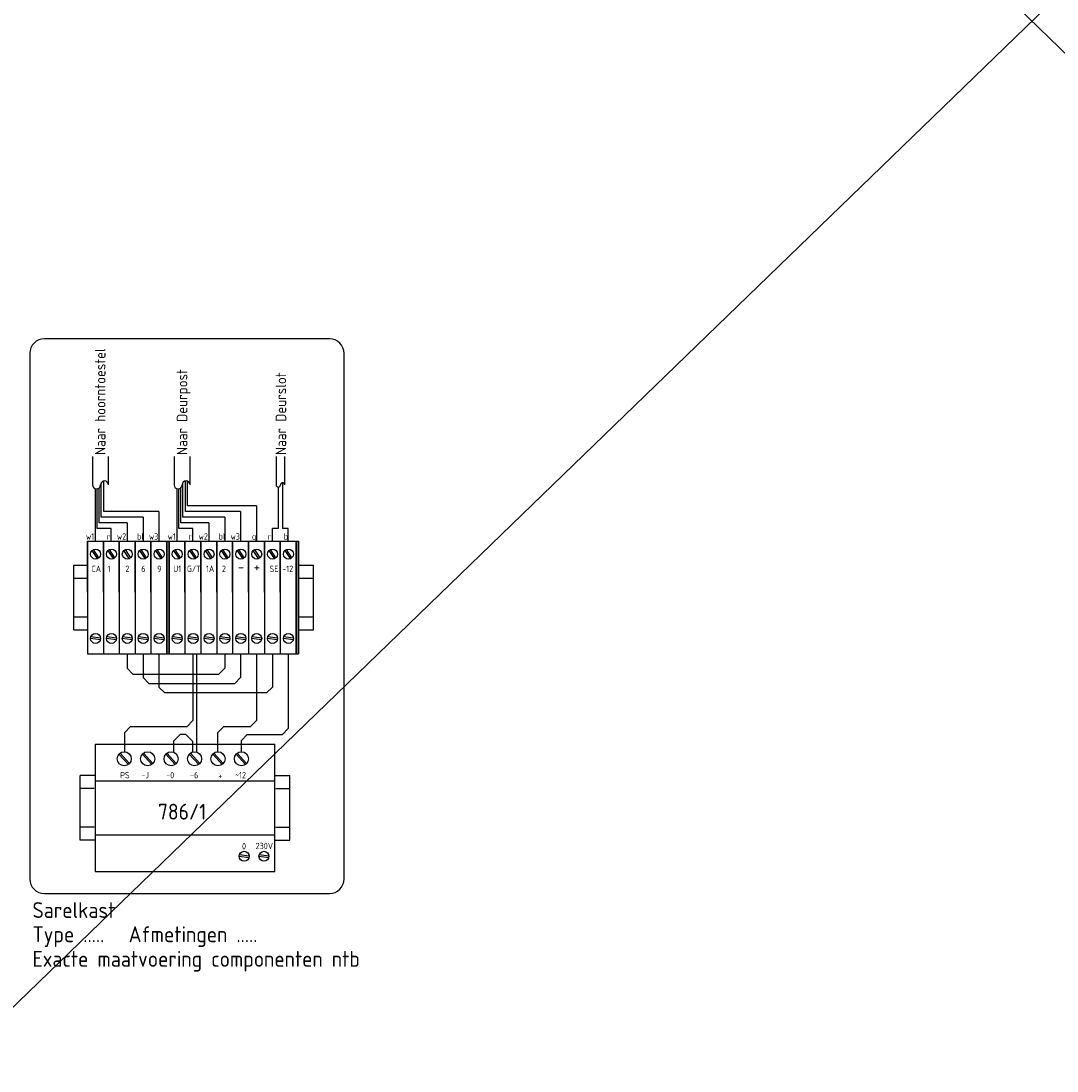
# Model space of a CAD drawing. Header units: millimetres. Extents: x -131870 to 63446, y -19823 to 125301.
# Tile 4 of 14: x -52465 to -34792, y 71573 to 89482. Entities that reach past the tile are written whole.
import ezdxf

# ---------------------------------------------------------------- set-up
doc = ezdxf.new("R2010")
doc.units = ezdxf.units.MM
doc.header["$LTSCALE"] = 0.5
doc.layers.add('tekst-018', color=1, linetype='Continuous')
doc.styles.get("Standard").update_dxf_attribs({"font": 'iso.shx'})

msp = doc.modelspace()

# ---------------------------------------------------------------- hatches: boundary and pattern name
at = {"linetype": 'Continuous'}
for points in [[(-49976, 78689), (-49938, 78689), (-49938, 80611), (-49976, 80611)], [(-49976, 78689), (-49938, 78689), (-49938, 80611), (-49976, 80611)], [(-47770, 78689), (-47731, 78689), (-47731, 80611), (-47770, 80611)]]:
    msp.add_hatch(color=3, dxfattribs=at).paths.add_polyline_path(points)

# ---------------------------------------------------------------- linework, layer by layer
for p, q in [((-72236, 53664), (1802, 125301)), ((-72236, 125301), (1802, 53664)), ((-51196, 81315), (-51196, 81505)), ((-51163, 80828), (-51163, 81503)), ((-51131, 80925), (-51131, 81519)), ((-51098, 81021), (-51098, 81605)), ((-51052, 81117), (-51052, 81636)), ((-49802, 81315), (-49802, 81504)), ((-49770, 80828), (-49770, 81503)), ((-49737, 80925), (-49737, 81520)), ((-49705, 81021), (-49705, 81607)), ((-49658, 81117), (-49658, 81637)), ((-49626, 81214), (-49626, 81634)), ((-48076, 81533), (-48076, 80828)), ((-48002, 81606), (-48002, 80828)), ((-51196, 80611), (-51196, 81315)), ((-49802, 80611), (-49802, 81315)), ((-48447, 81214), (-49626, 81214)), ((-48447, 81214), (-48447, 80611)), ((-50383, 81021), (-51098, 81021)), ((-50112, 81117), (-51052, 81117)), ((-50383, 81021), (-50383, 80611)), ((-50112, 81117), (-50112, 80611)), ((-48989, 81021), (-49705, 81021)), ((-48718, 81117), (-49658, 81117)), ((-48989, 81021), (-48989, 80611)), ((-48718, 81117), (-48718, 80611)), ((-50925, 80828), (-51163, 80828)), ((-50654, 80925), (-51131, 80925)), ((-50925, 80611), (-50925, 80828)), ((-50654, 80925), (-50654, 80611)), ((-49531, 80828), (-49770, 80828)), ((-49260, 80925), (-49737, 80925)), ((-49531, 80611), (-49531, 80828)), ((-49260, 80925), (-49260, 80611)), ((-48176, 80611), (-48176, 80828)), ((-48076, 80828), (-48176, 80828)), ((-47905, 80828), (-48002, 80828)), ((-47905, 80611), (-47905, 80828)), ((-49531, 78689), (-49531, 77549)), ((-48447, 78689), (-48447, 77549)), ((-47905, 78689), (-47905, 77412)), ((-49631, 77449), (-49531, 77549)), ((-48547, 77449), (-48447, 77549)), ((-50695, 77349), (-50595, 77449)), ((-50595, 77449), (-49631, 77449)), ((-49104, 77349), (-49004, 77449)), ((-49004, 77449), (-48547, 77449)), ((-48005, 77312), (-47905, 77412)), ((-50695, 77019), (-50695, 77349)), ((-49104, 77019), (-49104, 77349)), ((-48704, 77212), (-48604, 77312)), ((-48704, 77019), (-48704, 77212)), ((-48604, 77312), (-48005, 77312)), ((-50633, 76802), (-50793, 76979)), ((-50615, 76818), (-50775, 76995)), ((-50233, 76802), (-50393, 76979)), ((-50215, 76818), (-50375, 76995)), ((-49833, 76802), (-49993, 76979)), ((-49815, 76818), (-49975, 76995)), ((-49433, 76802), (-49593, 76979)), ((-49415, 76818), (-49575, 76995)), ((-49033, 76802), (-49193, 76979)), ((-49015, 76818), (-49175, 76995)), ((-48633, 76802), (-48793, 76979)), ((-48615, 76818), (-48775, 76995))]:
    msp.add_line(p, q, dxfattribs=at)
at = {"color": 5, "linetype": 'Continuous'}
for p, q in [((-47203, 84062), (-52065, 84062)), ((-52315, 83812), (-52315, 74849)), ((-46953, 74849), (-46953, 83812)), ((-52065, 74599), (-47203, 74599))]:
    msp.add_line(p, q, dxfattribs=at)
at = {"color": 3, "linetype": 'Continuous'}
for p, q in [((-51244, 82052), (-51244, 81570)), ((-50972, 81570), (-50972, 82052)), ((-49851, 82052), (-49851, 81570)), ((-49580, 81570), (-49580, 82052)), ((-48112, 82052), (-48112, 81570)), ((-47966, 81570), (-47966, 82052)), ((-51331, 79742), (-51331, 80611)), ((-51331, 80611), (-51331, 78689)), ((-51331, 80611), (-51331, 78689)), ((-51331, 80611), (-51060, 80611)), ((-51331, 80611), (-51331, 78689)), ((-51060, 79742), (-51060, 80611)), ((-51060, 80611), (-51060, 78689)), ((-51060, 80611), (-51060, 78689)), ((-51060, 79742), (-51060, 80611)), ((-51060, 80611), (-51060, 78689)), ((-51060, 80611), (-51060, 78689)), ((-51060, 80611), (-50789, 80611)), ((-51060, 80611), (-51060, 78689)), ((-50789, 79742), (-50789, 80611)), ((-50789, 80611), (-50789, 78689)), ((-50789, 80611), (-50789, 78689)), ((-50789, 79742), (-50789, 80611)), ((-50789, 80611), (-50789, 78689)), ((-50789, 80611), (-50789, 78689)), ((-50789, 80611), (-50518, 80611)), ((-50789, 80611), (-50789, 78689)), ((-50518, 79742), (-50518, 80611)), ((-50518, 80611), (-50518, 78689)), ((-50518, 80611), (-50518, 78689)), ((-50518, 79742), (-50518, 80611)), ((-50518, 80611), (-50518, 78689)), ((-50518, 80611), (-50518, 78689)), ((-50518, 80611), (-50247, 80611)), ((-50518, 80611), (-50518, 78689)), ((-50247, 79742), (-50247, 80611)), ((-50247, 80611), (-50247, 78689)), ((-50247, 80611), (-50247, 78689)), ((-50247, 79742), (-50247, 80611)), ((-50247, 80611), (-50247, 78689)), ((-50247, 80611), (-50247, 78689)), ((-50247, 80611), (-49976, 80611)), ((-50247, 80611), (-50247, 78689)), ((-49976, 79742), (-49976, 80611)), ((-49976, 80611), (-49976, 78689)), ((-49976, 78689), (-49976, 80611)), ((-49976, 80611), (-49938, 80611)), ((-49976, 79742), (-49976, 80611)), ((-49976, 80611), (-49976, 78689)), ((-49976, 80611), (-49976, 78689)), ((-49976, 79742), (-49976, 80611)), ((-49976, 80611), (-49976, 78689)), ((-49976, 78689), (-49976, 80611)), ((-49976, 80611), (-49938, 80611)), ((-49938, 80611), (-49938, 78689)), ((-49938, 80611), (-49667, 80611)), ((-49938, 80611), (-49938, 78689)), ((-49938, 78689), (-49938, 80611)), ((-49938, 80611), (-49938, 78689)), ((-49938, 80611), (-49938, 78689)), ((-49938, 80611), (-49938, 78689)), ((-49938, 78689), (-49938, 80611)), ((-49667, 79742), (-49667, 80611)), ((-49667, 80611), (-49667, 78689)), ((-49667, 80611), (-49667, 78689)), ((-49667, 80611), (-49396, 80611)), ((-49396, 79742), (-49396, 80611)), ((-49396, 80611), (-49396, 78689)), ((-49396, 80611), (-49396, 78689)), ((-49396, 80611), (-49125, 80611)), ((-49125, 79742), (-49125, 80611)), ((-49125, 80611), (-49125, 78689)), ((-49125, 80611), (-49125, 78689)), ((-49125, 80611), (-48854, 80611)), ((-48854, 79742), (-48854, 80611)), ((-48854, 80611), (-48854, 78689)), ((-48854, 80611), (-48854, 78689)), ((-48854, 80611), (-48583, 80611)), ((-48583, 79742), (-48583, 80611)), ((-48583, 80611), (-48583, 78689)), ((-48583, 80611), (-48583, 78689)), ((-48583, 80611), (-48312, 80611)), ((-48312, 79742), (-48312, 80611)), ((-48312, 80611), (-48312, 78689)), ((-48312, 80611), (-48312, 78689)), ((-48312, 80611), (-48041, 80611)), ((-48041, 79742), (-48041, 80611)), ((-48041, 80611), (-48041, 78689)), ((-48041, 80611), (-48041, 78689)), ((-48041, 80611), (-47770, 80611)), ((-47770, 79742), (-47770, 80611)), ((-47770, 80611), (-47770, 78689)), ((-47770, 78689), (-47770, 80611)), ((-47770, 80611), (-47731, 80611)), ((-47731, 80611), (-47731, 78689)), ((-47731, 80611), (-47731, 78689)), ((-47731, 78689), (-47731, 80611)), ((-51331, 78689), (-51060, 78689)), ((-51060, 78689), (-50789, 78689)), ((-50789, 78689), (-50518, 78689)), ((-50518, 78689), (-50247, 78689)), ((-50247, 78689), (-49976, 78689)), ((-49976, 78689), (-49938, 78689)), ((-49976, 78689), (-49938, 78689)), ((-49938, 78689), (-49667, 78689)), ((-49667, 78689), (-49396, 78689)), ((-49396, 78689), (-49125, 78689)), ((-49125, 78689), (-48854, 78689)), ((-48854, 78689), (-48583, 78689)), ((-48583, 78689), (-48312, 78689)), ((-48312, 78689), (-48041, 78689)), ((-48041, 78689), (-47770, 78689)), ((-47770, 78689), (-47731, 78689)), ((-51202, 77150), (-51202, 74973)), ((-51202, 77150), (-48132, 77150)), ((-48132, 74973), (-48132, 77150)), ((-51202, 76522), (-48132, 76522)), ((-51202, 75601), (-48132, 75601)), ((-51202, 74973), (-48132, 74973))]:
    msp.add_line(p, q, dxfattribs=at)
at = {"color": 2, "linetype": 'Continuous'}
for p, q in [((-51159, 80312), (-51251, 80453)), ((-51135, 80327), (-51226, 80468)), ((-50888, 80312), (-50980, 80453)), ((-50864, 80327), (-50955, 80468)), ((-50617, 80312), (-50709, 80453)), ((-50593, 80327), (-50684, 80468)), ((-50346, 80312), (-50438, 80453)), ((-50322, 80327), (-50413, 80468)), ((-50075, 80312), (-50167, 80453)), ((-50051, 80327), (-50142, 80468)), ((-49766, 80312), (-49857, 80453)), ((-49741, 80327), (-49833, 80468)), ((-49495, 80312), (-49586, 80453)), ((-49470, 80327), (-49562, 80468)), ((-49224, 80312), (-49315, 80453)), ((-49199, 80327), (-49291, 80468)), ((-48953, 80312), (-49044, 80453)), ((-48928, 80327), (-49020, 80468)), ((-48682, 80312), (-48773, 80453)), ((-48657, 80327), (-48749, 80468)), ((-48411, 80312), (-48502, 80453)), ((-48386, 80327), (-48478, 80468)), ((-48140, 80312), (-48231, 80453)), ((-48115, 80327), (-48207, 80468)), ((-47869, 80312), (-47960, 80453)), ((-47844, 80327), (-47936, 80468)), ((-51111, 78926), (-51278, 78947)), ((-51107, 78955), (-51274, 78976)), ((-50840, 78926), (-51007, 78947)), ((-50836, 78955), (-51003, 78976)), ((-50569, 78926), (-50736, 78947)), ((-50565, 78955), (-50732, 78976)), ((-50298, 78926), (-50465, 78947)), ((-50294, 78955), (-50461, 78976)), ((-50027, 78926), (-50194, 78947)), ((-50023, 78955), (-50190, 78976)), ((-49718, 78926), (-49884, 78947)), ((-49714, 78955), (-49881, 78976)), ((-49447, 78926), (-49613, 78947)), ((-49443, 78955), (-49610, 78976)), ((-49176, 78926), (-49343, 78947)), ((-49172, 78955), (-49339, 78976)), ((-48905, 78926), (-49072, 78947)), ((-48901, 78955), (-49068, 78976)), ((-48634, 78926), (-48801, 78947)), ((-48630, 78955), (-48797, 78976)), ((-48363, 78926), (-48530, 78947)), ((-48359, 78955), (-48526, 78976)), ((-48092, 78926), (-48259, 78947)), ((-48088, 78955), (-48255, 78976)), ((-47821, 78926), (-47988, 78947)), ((-47817, 78955), (-47984, 78976)), ((-50383, 78689), (-50383, 78282)), ((-49470, 78689), (-49470, 77014)), ((-48718, 78689), (-48718, 78282)), ((-50383, 78282), (-50283, 78182)), ((-48818, 78182), (-48718, 78282)), ((-50283, 78182), (-48818, 78182)), ((-49861, 77197), (-49747, 77312)), ((-49861, 77197), (-49861, 77011)), ((-49652, 77312), (-49747, 77312)), ((-49538, 77197), (-49652, 77312)), ((-49538, 77197), (-49538, 77014)), ((-48576, 75210), (-48743, 75231)), ((-48572, 75239), (-48739, 75260)), ((-48239, 75210), (-48406, 75231)), ((-48235, 75239), (-48402, 75260))]:
    msp.add_line(p, q, dxfattribs=at)
at = {"color": 8, "linetype": 'Continuous'}
for p, q in [((-51565, 80203), (-51331, 80203)), ((-51565, 79097), (-51565, 80203)), ((-47731, 80203), (-47476, 80203)), ((-47476, 79097), (-47476, 80203)), ((-51565, 79978), (-51331, 79978)), ((-47716, 79978), (-47482, 79978)), ((-51565, 79322), (-51331, 79322)), ((-47716, 79322), (-47482, 79322)), ((-51565, 79097), (-51331, 79097)), ((-47731, 79097), (-47476, 79097)), ((-51202, 76614), (-51458, 76614)), ((-51458, 75509), (-51458, 76614)), ((-48132, 76614), (-47876, 76614)), ((-47876, 75509), (-47876, 76614)), ((-51217, 76389), (-51451, 76389)), ((-48117, 76389), (-47883, 76389)), ((-51217, 75734), (-51451, 75734)), ((-48117, 75734), (-47883, 75734)), ((-51202, 75509), (-51458, 75509)), ((-48132, 75509), (-47876, 75509))]:
    msp.add_line(p, q, dxfattribs=at)
at = {"color": 6, "linetype": 'Continuous'}
for p, q in [((-50654, 78689), (-50654, 78443)), ((-48989, 78689), (-48989, 78443)), ((-50654, 78443), (-50554, 78343)), ((-49089, 78343), (-48989, 78443)), ((-50554, 78343), (-49089, 78343))]:
    msp.add_line(p, q, dxfattribs=at)
at = {"color": 1, "linetype": 'Continuous'}
for p, q in [((-50112, 78689), (-50112, 78122)), ((-48176, 78689), (-48176, 78122)), ((-50012, 78022), (-50112, 78122)), ((-48276, 78022), (-48176, 78122)), ((-48276, 78022), (-50012, 78022))]:
    msp.add_line(p, q, dxfattribs=at)
at = {"color": 2, "linetype": 'Continuous'}
for centre, radius in [((-51193, 80390), 85.3), ((-50922, 80390), 85.3), ((-50651, 80390), 85.3), ((-50380, 80390), 85.3), ((-50109, 80390), 85.3), ((-49799, 80390), 85.3), ((-49528, 80390), 85.3), ((-49257, 80390), 85.3), ((-48986, 80390), 85.3), ((-48715, 80390), 85.3), ((-48444, 80390), 85.3), ((-48173, 80390), 85.3), ((-47902, 80390), 85.3), ((-51193, 78951), 85.3), ((-50922, 78951), 85.3), ((-50651, 78951), 85.3), ((-50380, 78951), 85.3), ((-50109, 78951), 85.3), ((-49799, 78951), 85.3), ((-49528, 78951), 85.3), ((-49257, 78951), 85.3), ((-48986, 78951), 85.3), ((-48715, 78951), 85.3), ((-48444, 78951), 85.3), ((-48173, 78951), 85.3), ((-47902, 78951), 85.3), ((-50704, 76899), 120), ((-50304, 76899), 120), ((-49904, 76899), 120), ((-49504, 76899), 120), ((-49104, 76899), 120), ((-48704, 76899), 120), ((-48658, 75235), 85.3), ((-48320, 75235), 85.3)]:
    msp.add_circle(centre, radius, dxfattribs=at)
at = {"color": 5, "linetype": 'Continuous'}
for centre, start, end in [((-52065, 83812), 90, 180), ((-47203, 83812), 0, 90), ((-52065, 74849), 180, 270), ((-47203, 74849), 270, 0)]:
    msp.add_arc(centre, 250, start, end, dxfattribs=at)
at = {"color": 3, "linetype": 'Continuous'}
for centre, radius, start, end in [((-51176, 81570), 67.8, 180, 0), ((-51040, 81570), 67.8, 0, 180), ((-49784, 81570), 67.8, 180, 0), ((-49648, 81570), 67.8, 0, 180), ((-48076, 81570), 36.6, 180, 0), ((-48002, 81570), 36.6, 0, 180)]:
    msp.add_arc(centre, radius, start, end, dxfattribs=at)

# ---------------------------------------------------------------- texts
at = {"layer": 'tekst-018'}
for s, p in [('Naar hoorntoestel', (-51023, 82079)), ('Naar Deurpost', (-49627, 82078)), ('Naar Deurslot', (-47941, 82079))]:
    msp.add_text(s, height=180, rotation=90, dxfattribs=at).set_placement(p)
for s, height, p in [('w1', 108, (-51356, 80636)), ('r', 108, (-51003, 80636)), ('w2', 108, (-50828, 80636)), ('bl', 108, (-50486, 80636)), ('w3', 108, (-50282, 80636)), ('w1', 108, (-49963, 80636)), ('r', 108, (-49609, 80636)), ('w2', 108, (-49434, 80636)), ('bl', 108, (-49093, 80636)), ('w3', 108, (-48889, 80636)), ('g', 108, (-48525, 80636)), ('r', 108, (-48256, 80636)), ('b', 108, (-47983, 80636)), ('+', 180, (-48495, 80085)), ('CA', 108, (-51261, 80084)), ('1', 108, (-50990, 80084)), ('2', 108, (-50684, 80084)), ('6', 108, (-50413, 80084)), ('9', 108, (-50142, 80084)), ('U1', 108, (-49868, 80084)), ('G/T', 108, (-49634, 80085)), ('1A', 108, (-49308, 80085)), ('2', 108, (-49037, 80085)), ('-', 180, (-48766, 80085)), ('SE', 108, (-48224, 80085)), ('-12', 108, (-48008, 80085)), ('PS', 108, (-50773, 76565)), ('-J', 108, (-50410, 76565)), ('-0', 108, (-49988, 76565)), ('-6', 108, (-49581, 76565)), ('~12', 108, (-48813, 76565)), ('+', 108, (-49098, 76554)), ('786/1', 270, (-50128, 75861)), ('0', 108, (-48694, 75353)), ('230V', 108, (-48462, 75357)), ('Sarelkast', 270, (-52268, 74183)), ('Type .....', 270, (-52268, 73770)), ('Afmetingen .....', 270, (-50628, 73770)), ('Exacte maatvoering componenten ntb', 270, (-52268, 73350))]:
    msp.add_text(s, height=height, dxfattribs=at).set_placement(p)

doc.saveas('drawing.dxf')
